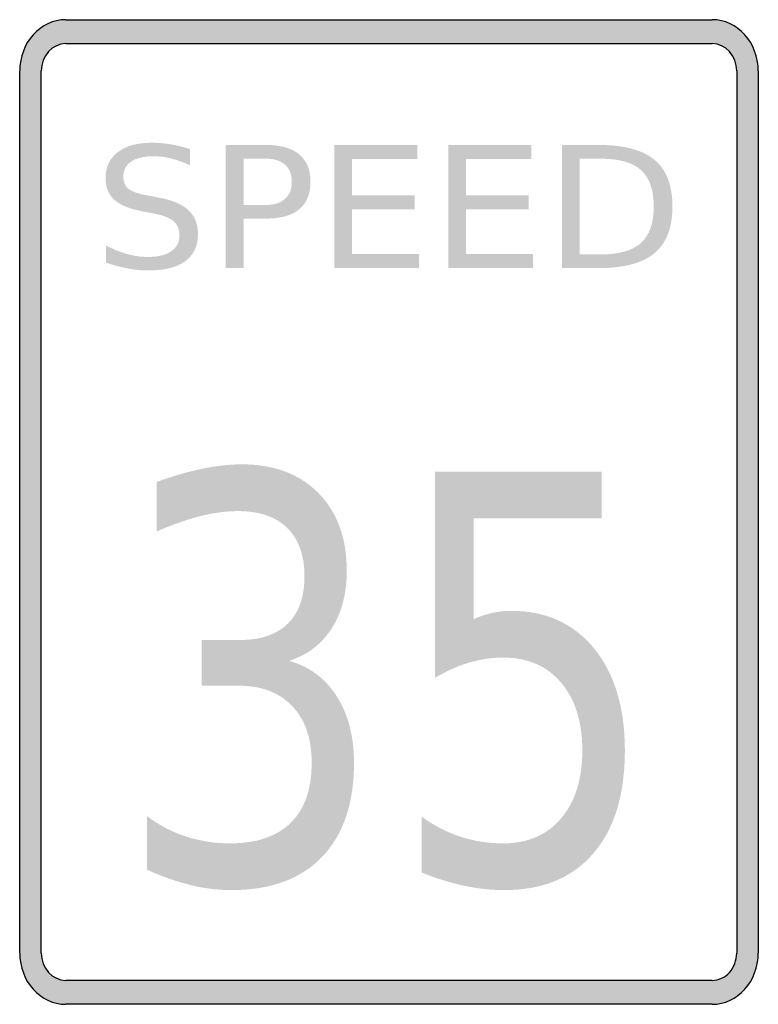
# Model space of a CAD drawing. Header units: inches. Extents: x -0.5 to 0.5, y -0.67 to 0.67.
import ezdxf

# ---------------------------------------------------------------- set-up
doc = ezdxf.new("R2010")
doc.units = ezdxf.units.IN
doc.header["$MEASUREMENT"] = 0

msp = doc.modelspace()

# ---------------------------------------------------------------- hatches: boundary and pattern name
h = msp.add_hatch(color=7)
h.paths.add_polyline_path([(-0.4374, 0.6665), (0.4374, 0.6665), (0.4459, 0.6658), (0.4541, 0.6641), (0.4619, 0.6609), (0.469, 0.6569), (0.4757, 0.6521), (0.4817, 0.6461), (0.487, 0.6394), (0.4914, 0.6321), (0.495, 0.6241), (0.4979, 0.6156), (0.4994, 0.6065), (0.5001, 0.597), (0.5001, -0.5972), (0.4994, -0.6065), (0.4979, -0.6156), (0.495, -0.6241), (0.4914, -0.6321), (0.487, -0.6394), (0.4817, -0.6461), (0.4757, -0.6521), (0.469, -0.6569), (0.4619, -0.6609), (0.4541, -0.6641), (0.4459, -0.6658), (0.4374, -0.6665), (-0.4374, -0.6665), (-0.4459, -0.6658), (-0.4541, -0.6641), (-0.4619, -0.6609), (-0.469, -0.6569), (-0.4757, -0.6521), (-0.4817, -0.6461), (-0.487, -0.6394), (-0.4914, -0.6321), (-0.495, -0.6241), (-0.4979, -0.6156), (-0.4994, -0.6065), (-0.5001, -0.5972), (-0.5001, 0.597), (-0.4994, 0.6065), (-0.4979, 0.6156), (-0.495, 0.6241), (-0.4914, 0.6321), (-0.487, 0.6394), (-0.4817, 0.6461), (-0.4757, 0.6521), (-0.469, 0.6569), (-0.4619, 0.6609), (-0.4541, 0.6641), (-0.4459, 0.6658), (-0.4374, 0.6665)])
h.paths.add_polyline_path([(-0.4374, 0.6341), (0.4374, 0.6341), (0.4421, 0.6338), (0.4463, 0.6327), (0.4506, 0.6312), (0.4543, 0.629), (0.4579, 0.6263), (0.461, 0.6232), (0.4639, 0.6196), (0.4663, 0.6158), (0.4681, 0.6114), (0.4697, 0.607), (0.4705, 0.6021), (0.4708, 0.597), (0.4708, -0.5972), (0.4705, -0.6018), (0.4697, -0.6067), (0.4683, -0.6112), (0.4663, -0.6156), (0.4639, -0.6196), (0.461, -0.6232), (0.4577, -0.6265), (0.4541, -0.6292), (0.4503, -0.6312), (0.4461, -0.6327), (0.4419, -0.6338), (0.4374, -0.6341), (-0.4374, -0.6341), (-0.4421, -0.6338), (-0.4463, -0.6327), (-0.4506, -0.6312), (-0.4543, -0.629), (-0.4579, -0.6263), (-0.461, -0.6232), (-0.4639, -0.6196), (-0.4663, -0.6158), (-0.4681, -0.6114), (-0.4697, -0.607), (-0.4705, -0.6021), (-0.4708, -0.5972), (-0.4708, 0.597), (-0.4705, 0.6021), (-0.4697, 0.607), (-0.4681, 0.6114), (-0.4663, 0.6158), (-0.4639, 0.6196), (-0.461, 0.6232), (-0.4579, 0.6263), (-0.4543, 0.629), (-0.4506, 0.6312), (-0.4463, 0.6327), (-0.4421, 0.6338), (-0.4374, 0.6341)], flags=0)
h = msp.add_hatch(color=7)
edge = h.paths.add_edge_path()
edge.add_line((-0.2694, 0.4914), (-0.2694, 0.4694))
edge.add_spline(control_points=[(-0.2694, 0.4694), (-0.2785, 0.4735), (-0.2871, 0.4766), (-0.2952, 0.4786), (-0.3034, 0.4806), (-0.3112, 0.4816), (-0.3187, 0.4816), (-0.3318, 0.4816), (-0.342, 0.4792), (-0.3491, 0.4744), (-0.3562, 0.4697), (-0.3597, 0.4629), (-0.3597, 0.4541), (-0.3597, 0.4468), (-0.3574, 0.4412), (-0.3526, 0.4374), (-0.3479, 0.4337), (-0.3389, 0.4306), (-0.3257, 0.4283)], knot_values=[0, 0, 0, 0, 1, 1, 1, 2, 2, 2, 3, 3, 3, 4, 4, 4, 5, 5, 5, 6, 6, 6, 6], degree=3, periodic=0)
edge.add_line((-0.3257, 0.4283), (-0.3113, 0.4255))
edge.add_spline(control_points=[(-0.3113, 0.4255), (-0.2933, 0.4223), (-0.28, 0.4167), (-0.2715, 0.4086), (-0.263, 0.4006), (-0.2587, 0.3897), (-0.2587, 0.3762), (-0.2587, 0.3601), (-0.2645, 0.3478), (-0.276, 0.3395), (-0.2875, 0.3311), (-0.3044, 0.327), (-0.3268, 0.327), (-0.3352, 0.327), (-0.3442, 0.3279), (-0.3537, 0.3297), (-0.3632, 0.3314), (-0.373, 0.3341), (-0.3832, 0.3376)], knot_values=[0, 0, 0, 0, 1, 1, 1, 2, 2, 2, 3, 3, 3, 4, 4, 4, 5, 5, 5, 6, 6, 6, 6], degree=3, periodic=0)
edge.add_line((-0.3832, 0.3376), (-0.3832, 0.3608))
edge.add_spline(control_points=[(-0.3832, 0.3608), (-0.3734, 0.3557), (-0.3638, 0.3518), (-0.3544, 0.3492), (-0.3451, 0.3466), (-0.3358, 0.3453), (-0.3268, 0.3453), (-0.3131, 0.3453), (-0.3025, 0.3478), (-0.295, 0.3529), (-0.2875, 0.3579), (-0.2837, 0.3652), (-0.2837, 0.3745), (-0.2837, 0.3827), (-0.2864, 0.3891), (-0.2918, 0.3937), (-0.2972, 0.3983), (-0.306, 0.4018), (-0.3183, 0.4041)], knot_values=[0, 0, 0, 0, 1, 1, 1, 2, 2, 2, 3, 3, 3, 4, 4, 4, 5, 5, 5, 6, 6, 6, 6], degree=3, periodic=0)
edge.add_line((-0.3183, 0.4041), (-0.3328, 0.4068))
edge.add_spline(control_points=[(-0.3328, 0.4068), (-0.3509, 0.4101), (-0.3639, 0.4154), (-0.3718, 0.4225), (-0.3798, 0.4297), (-0.3838, 0.4396), (-0.3838, 0.4523), (-0.3838, 0.4671), (-0.3783, 0.4787), (-0.3672, 0.4872), (-0.3561, 0.4957), (-0.3409, 0.4999), (-0.3215, 0.4999), (-0.3131, 0.4999), (-0.3046, 0.4992), (-0.2959, 0.4978), (-0.2873, 0.4964), (-0.2784, 0.4942), (-0.2694, 0.4914)], knot_values=[0, 0, 0, 0, 1, 1, 1, 2, 2, 2, 3, 3, 3, 4, 4, 4, 5, 5, 5, 6, 6, 6, 6], degree=3, periodic=0)
h = msp.add_hatch(color=7)
edge = h.paths.add_edge_path()
edge.add_line((-0.2211, 0.4969), (-0.1668, 0.4969))
edge.add_spline(control_points=[(-0.1668, 0.4969), (-0.1468, 0.4969), (-0.1318, 0.4927), (-0.1216, 0.4842), (-0.1114, 0.4758), (-0.1063, 0.4634), (-0.1063, 0.4471), (-0.1063, 0.4306), (-0.1114, 0.4182), (-0.1216, 0.4098), (-0.1318, 0.4014), (-0.1468, 0.3972), (-0.1668, 0.3972)], knot_values=[0, 0, 0, 0, 1, 1, 1, 2, 2, 2, 3, 3, 3, 4, 4, 4, 4], degree=3, periodic=0)
edge.add_line((-0.1668, 0.3972), (-0.197, 0.3972))
edge.add_line((-0.197, 0.3972), (-0.197, 0.3302))
edge.add_line((-0.197, 0.3302), (-0.2211, 0.3302))
edge.add_line((-0.2211, 0.3302), (-0.2211, 0.4969))
edge = h.paths.add_edge_path(flags=0)
edge.add_line((-0.197, 0.4783), (-0.197, 0.4157))
edge.add_line((-0.197, 0.4157), (-0.1668, 0.4157))
edge.add_spline(control_points=[(-0.1668, 0.4157), (-0.1556, 0.4157), (-0.1469, 0.4184), (-0.1408, 0.4239), (-0.1346, 0.4293), (-0.1316, 0.437), (-0.1316, 0.4471), (-0.1316, 0.4571), (-0.1346, 0.4648), (-0.1408, 0.4702), (-0.1469, 0.4756), (-0.1556, 0.4783), (-0.1668, 0.4783)], knot_values=[0, 0, 0, 0, 1, 1, 1, 2, 2, 2, 3, 3, 3, 4, 4, 4, 4], degree=3, periodic=0)
edge.add_line((-0.1668, 0.4783), (-0.197, 0.4783))
for points in [[(-0.074, 0.4969), (0.0385, 0.4969), (0.0385, 0.4779), (-0.0499, 0.4779), (-0.0499, 0.4286), (0.0349, 0.4286), (0.0349, 0.4096), (-0.0499, 0.4096), (-0.0499, 0.3492), (0.0407, 0.3492), (0.0407, 0.3302), (-0.074, 0.3302), (-0.074, 0.4969)], [(0.0802, 0.4969), (0.1926, 0.4969), (0.1926, 0.4779), (0.1043, 0.4779), (0.1043, 0.4286), (0.189, 0.4286), (0.189, 0.4096), (0.1043, 0.4096), (0.1043, 0.3492), (0.1948, 0.3492), (0.1948, 0.3302), (0.0802, 0.3302), (0.0802, 0.4969)]]:
    msp.add_hatch(color=7).paths.add_polyline_path(points)
h = msp.add_hatch(color=7)
edge = h.paths.add_edge_path()
edge.add_line((0.2343, 0.4969), (0.2837, 0.4969))
edge.add_spline(control_points=[(0.2837, 0.4969), (0.3182, 0.4969), (0.3435, 0.4902), (0.3596, 0.4767), (0.3757, 0.4633), (0.3838, 0.4423), (0.3838, 0.4137), (0.3838, 0.385), (0.3757, 0.3639), (0.3595, 0.3504), (0.3433, 0.3369), (0.318, 0.3302), (0.2837, 0.3302)], knot_values=[0, 0, 0, 0, 1, 1, 1, 2, 2, 2, 3, 3, 3, 4, 4, 4, 4], degree=3, periodic=0)
edge.add_line((0.2837, 0.3302), (0.2343, 0.3302))
edge.add_line((0.2343, 0.3302), (0.2343, 0.4969))
edge = h.paths.add_edge_path(flags=0)
edge.add_line((0.2584, 0.4783), (0.2584, 0.3487))
edge.add_line((0.2584, 0.3487), (0.2874, 0.3487))
edge.add_spline(control_points=[(0.2874, 0.3487), (0.3119, 0.3487), (0.3299, 0.354), (0.3414, 0.3644), (0.3528, 0.3748), (0.3585, 0.3912), (0.3585, 0.4137), (0.3585, 0.436), (0.3528, 0.4524), (0.3414, 0.4628), (0.3299, 0.4732), (0.3119, 0.4783), (0.2874, 0.4783)], knot_values=[0, 0, 0, 0, 1, 1, 1, 2, 2, 2, 3, 3, 3, 4, 4, 4, 4], degree=3, periodic=0)
edge.add_line((0.2874, 0.4783), (0.2584, 0.4783))
h = msp.add_hatch(color=7)
edge = h.paths.add_edge_path()
edge.add_spline(control_points=[(-0.1351, -0.2016), (-0.1076, -0.2093), (-0.0862, -0.2253), (-0.0707, -0.2496), (-0.0552, -0.2739), (-0.0474, -0.3039), (-0.0474, -0.3396), (-0.0474, -0.3944), (-0.0618, -0.4369), (-0.0906, -0.4669), (-0.1194, -0.4969), (-0.1604, -0.5119), (-0.2136, -0.5119), (-0.2315, -0.5119), (-0.2499, -0.5096), (-0.2688, -0.505), (-0.2877, -0.5004), (-0.3072, -0.4935), (-0.3275, -0.4844)], knot_values=[0, 0, 0, 0, 1, 1, 1, 2, 2, 2, 3, 3, 3, 4, 4, 4, 5, 5, 5, 6, 6, 6, 6], degree=3, periodic=0)
edge.add_line((-0.3275, -0.4844), (-0.3275, -0.4118))
edge.add_spline(control_points=[(-0.3275, -0.4118), (-0.3115, -0.424), (-0.294, -0.4331), (-0.275, -0.4393), (-0.256, -0.4455), (-0.2361, -0.4486), (-0.2155, -0.4486), (-0.1794, -0.4486), (-0.1519, -0.4393), (-0.133, -0.4207), (-0.1141, -0.4021), (-0.1047, -0.3751), (-0.1047, -0.3396), (-0.1047, -0.3069), (-0.1134, -0.2813), (-0.131, -0.2628), (-0.1485, -0.2443), (-0.1729, -0.2351), (-0.2044, -0.2351)], knot_values=[0, 0, 0, 0, 1, 1, 1, 2, 2, 2, 3, 3, 3, 4, 4, 4, 5, 5, 5, 6, 6, 6, 6], degree=3, periodic=0)
edge.add_line((-0.2044, -0.2351), (-0.2538, -0.2351))
edge.add_line((-0.2538, -0.2351), (-0.2538, -0.1733))
edge.add_line((-0.2538, -0.1733), (-0.2022, -0.1733))
edge.add_spline(control_points=[(-0.2022, -0.1733), (-0.1739, -0.1733), (-0.1522, -0.1659), (-0.1371, -0.1511), (-0.122, -0.1364), (-0.1145, -0.1151), (-0.1145, -0.0873), (-0.1145, -0.0588), (-0.1223, -0.0369), (-0.1378, -0.0216), (-0.1533, -0.0064), (-0.1755, 0.0012), (-0.2044, 0.0012), (-0.2202, 0.0012), (-0.2371, -0.001), (-0.255, -0.0055), (-0.273, -0.0099), (-0.2928, -0.0169), (-0.3145, -0.0263)], knot_values=[0, 0, 0, 0, 1, 1, 1, 2, 2, 2, 3, 3, 3, 4, 4, 4, 5, 5, 5, 6, 6, 6, 6], degree=3, periodic=0)
edge.add_line((-0.3145, -0.0263), (-0.3145, 0.0407))
edge.add_spline(control_points=[(-0.3145, 0.0407), (-0.2928, 0.0486), (-0.2724, 0.0546), (-0.2533, 0.0585), (-0.2342, 0.0625), (-0.2162, 0.0645), (-0.1993, 0.0645), (-0.1556, 0.0645), (-0.121, 0.0515), (-0.0955, 0.0256), (-0.07, -0.0003), (-0.0572, -0.0354), (-0.0572, -0.0795), (-0.0572, -0.1103), (-0.064, -0.1363), (-0.0775, -0.1575), (-0.091, -0.1787), (-0.1102, -0.1934), (-0.1351, -0.2016)], knot_values=[0, 0, 0, 0, 1, 1, 1, 2, 2, 2, 3, 3, 3, 4, 4, 4, 5, 5, 5, 6, 6, 6, 6], degree=3, periodic=0)
h = msp.add_hatch(color=7)
edge = h.paths.add_edge_path()
edge.add_line((0.0621, 0.0544), (0.2881, 0.0544))
edge.add_line((0.2881, 0.0544), (0.2881, -0.0088))
edge.add_line((0.2881, -0.0088), (0.1146, -0.0088))
edge.add_line((0.1146, -0.0088), (0.1146, -0.145))
edge.add_spline(control_points=[(0.1146, -0.145), (0.1231, -0.1413), (0.1315, -0.1385), (0.1398, -0.1366), (0.1481, -0.1348), (0.1565, -0.1338), (0.165, -0.1338), (0.2124, -0.1338), (0.2501, -0.1508), (0.2778, -0.1848), (0.3055, -0.2188), (0.3194, -0.2648), (0.3194, -0.3229), (0.3194, -0.3827), (0.3052, -0.4291), (0.2767, -0.4622), (0.2482, -0.4953), (0.208, -0.5119), (0.1561, -0.5119), (0.1382, -0.5119), (0.12, -0.5099), (0.1015, -0.5059), (0.0831, -0.502), (0.0639, -0.496), (0.0441, -0.4881)], knot_values=[0, 0, 0, 0, 1, 1, 1, 2, 2, 2, 3, 3, 3, 4, 4, 4, 5, 5, 5, 6, 6, 6, 7, 7, 7, 8, 8, 8, 8], degree=3, periodic=0)
edge.add_line((0.0441, -0.4881), (0.0441, -0.4125))
edge.add_spline(control_points=[(0.0441, -0.4125), (0.0612, -0.4247), (0.0788, -0.4338), (0.0971, -0.4397), (0.1153, -0.4457), (0.1346, -0.4486), (0.1548, -0.4486), (0.1878, -0.4486), (0.2138, -0.4374), (0.233, -0.4148), (0.2522, -0.3922), (0.2618, -0.3616), (0.2618, -0.3229), (0.2618, -0.2842), (0.2522, -0.2535), (0.233, -0.231), (0.2138, -0.2084), (0.1878, -0.1971), (0.1548, -0.1971), (0.1394, -0.1971), (0.1241, -0.1993), (0.1088, -0.2038), (0.0935, -0.2083), (0.0779, -0.2152), (0.0621, -0.2246)], knot_values=[0, 0, 0, 0, 1, 1, 1, 2, 2, 2, 3, 3, 3, 4, 4, 4, 5, 5, 5, 6, 6, 6, 7, 7, 7, 8, 8, 8, 8], degree=3, periodic=0)
edge.add_line((0.0621, -0.2246), (0.0621, 0.0544))

# ---------------------------------------------------------------- linework, layer by layer
at = {"color": 7}
for p, q in [((-0.4375, 0.6665), (0.4375, 0.6665)), ((-0.4375, 0.6341), (0.4375, 0.6341)), ((-0.5, -0.5971), (-0.5, 0.5971)), ((-0.4708, -0.5971), (-0.4708, 0.5971)), ((0.4708, 0.5971), (0.4708, -0.5971)), ((0.5, 0.5971), (0.5, -0.5971)), ((0.4375, -0.6341), (-0.4375, -0.6341)), ((0.4375, -0.6665), (-0.4375, -0.6665))]:
    msp.add_line(p, q, dxfattribs=at)
for points in [[(-0.4375, 0.6665), (-0.472, 0.6665), (-0.5, 0.6354), (-0.5, 0.5971)], [(0.5, 0.5971), (0.5, 0.6354), (0.472, 0.6665), (0.4375, 0.6665)], [(-0.4375, 0.6341), (-0.4559, 0.6341), (-0.4708, 0.6175), (-0.4708, 0.5971)], [(0.4708, 0.5971), (0.4708, 0.6175), (0.4559, 0.6341), (0.4375, 0.6341)], [(-0.5, -0.5971), (-0.5, -0.6354), (-0.472, -0.6665), (-0.4375, -0.6665)], [(-0.4708, -0.5971), (-0.4708, -0.6175), (-0.4559, -0.6341), (-0.4375, -0.6341)], [(0.4375, -0.6665), (0.472, -0.6665), (0.5, -0.6354), (0.5, -0.5971)]]:
    msp.add_open_spline(points, degree=3, dxfattribs=at)
msp.add_open_spline([(0.4375, -0.6341), (0.4463, -0.6341), (0.4548, -0.6302), (0.4611, -0.6233), (0.4673, -0.6163), (0.4708, -0.6069), (0.4708, -0.5971)], degree=3, knots=[0, 0, 0, 0, 1, 1, 1, 2, 2, 2, 2], dxfattribs=at)

doc.saveas('drawing.dxf')
